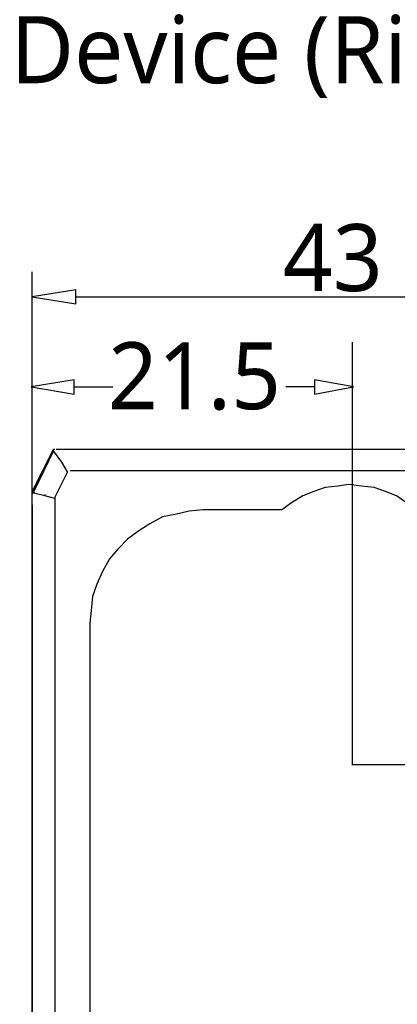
# Model space of a CAD drawing. Extents: x 1 to 383, y 56 to 366.
# Tile 20 of 28: x 198 to 220, y 308 to 366. Entities that reach past the tile are written whole.
import ezdxf

# ---------------------------------------------------------------- set-up
doc = ezdxf.new("R2010")
doc.units = 0
doc.header["$MEASUREMENT"] = 0
doc.layers.get('0').update_dxf_attribs({"linetype": 'CONTINUOUS'})
doc.styles.add('HORIZONTALGBCBIG', font='txt.shx', dxfattribs={"bigfont": 'gbcbig.shx'})
doc.styles.get("Standard").update_dxf_attribs({"font": 'Roboto-Regular.ttf'})

msp = doc.modelspace()

# ---------------------------------------------------------------- linework, layer by layer
at = {"color": 251, "linetype": 'Continuous'}
for p, q in [((198.37919, 337.85534), (198.37919, 350.86898)), ((200.93695, 349.40556), (233.19773, 349.40556)), ((217.23418, 321.84175), (217.23418, 346.7242)), ((200.85237, 344.10328), (203.11941, 344.10328)), ((214.9948, 344.10328), (213.30938, 344.10328)), ((217.21922, 321.87926), (242.19937, 321.87926))]:
    msp.add_line(p, q, dxfattribs=at)
at = {"color": 7, "linetype": 'Continuous'}
for p, q in [((198.37919, 337.93775), (199.61681, 340.40982)), ((199.61681, 340.40982), (198.37919, 337.93775)), ((199.61681, 340.32742), (198.46169, 337.93775)), ((199.61681, 340.32742), (198.46169, 337.93775)), ((199.69932, 340.40982), (199.61681, 340.40982)), ((200.11186, 339.6682), (199.61681, 340.32742)), ((234.35285, 340.40982), (199.78183, 340.40982)), ((200.4419, 339.09138), (200.11186, 339.6682)), ((200.4419, 339.09138), (199.69932, 337.60814)), ((200.60691, 339.17379), (233.52776, 339.17379)), ((198.46169, 337.93775), (198.37919, 337.85534)), ((198.37919, 337.93775), (198.37919, 337.85534)), ((198.37919, 337.93775), (198.37919, 337.85534)), ((198.37919, 337.93774), (198.46169, 337.93774)), ((198.46169, 337.85534), (198.37919, 337.85534)), ((199.12176, 337.69054), (198.46169, 337.85534)), ((199.69932, 337.52574), (199.12176, 337.69054)), ((199.69931, 337.52574), (199.69931, 293.93484)), ((198.39121, 302.94868), (198.39121, 337.14974)), ((213.06568, 336.86652), (208.44521, 336.86652)), ((201.76203, 330.19192), (201.76203, 300.44463)), ((198.37919, 327.22543), (198.37919, 327.39023)), ((198.37919, 326.97822), (198.37919, 327.22543)), ((198.37919, 326.89582), (198.37919, 326.97822)), ((198.37919, 326.81342), (198.37919, 326.89582)), ((198.37919, 326.81342), (198.37919, 326.89582)), ((198.37919, 304.64716), (198.37919, 326.81342)), ((198.37919, 326.73101), (198.37919, 326.81342)), ((198.37919, 326.48381), (198.37919, 326.4014)), ((198.37919, 326.4014), (198.37919, 326.2366)), ((198.37919, 326.4014), (198.37919, 326.319)), ((198.37919, 326.2366), (198.37919, 326.319)), ((198.37919, 305.22397), (198.37919, 326.2366)), ((198.37919, 326.2366), (198.37919, 325.90699))]:
    msp.add_line(p, q, dxfattribs=at)
at = {"color": 251, "linetype": 'Continuous'}
for points in [[(198.37919, 349.40557), (200.93695, 348.99355), (200.93695, 349.81758), (200.93695, 349.81758), (198.37919, 349.40557)], [(198.31376, 344.10328), (200.85237, 343.67056), (200.85237, 344.5051), (200.85237, 344.5051), (198.31376, 344.10328)], [(217.28949, 344.10328), (214.9948, 344.5051), (214.9948, 343.67056), (214.9948, 343.67056), (217.28949, 344.10328)]]:
    msp.add_lwpolyline(points, dxfattribs=at)
at = {"color": 7, "linetype": 'Continuous'}
for points in [[(220.98649, 336.86652), (220.40893, 337.27853), (219.83137, 337.69054), (219.1713, 337.93775), (218.51123, 338.18495), (217.76866, 338.26736), (217.02608, 338.34976), (216.36602, 338.26736), (215.62344, 338.18495), (214.96337, 337.93775), (214.30331, 337.69054), (213.64324, 337.27853), (213.06568, 336.86652)], [(198.37919, 326.48381), (198.37919, 326.48381), (198.37919, 330.30179), (198.37919, 330.30179), (198.37919, 330.30179), (198.37919, 330.30179), (198.37919, 330.30179), (198.37919, 330.30179), (198.37919, 330.30179), (198.37919, 334.11976), (198.37919, 334.11976), (198.37919, 334.11976), (198.37919, 334.11976), (198.37919, 337.93774), (198.37919, 337.93774)], [(198.46169, 337.93775), (198.46169, 337.93775), (198.46169, 337.85534), (198.46169, 337.85534), (198.46169, 337.85534), (198.46169, 337.85534), (198.46169, 337.85534), (198.46169, 337.85534)], [(199.12176, 337.77294), (199.12176, 337.77294), (199.12176, 337.69054), (199.12176, 337.69054), (199.12176, 337.69054), (199.12176, 337.69054), (199.12176, 337.69054), (199.12176, 337.69054)], [(199.69932, 337.60814), (199.69932, 337.60814), (199.69932, 337.52574)], [(208.44521, 336.86652), (207.62013, 336.78411), (206.87755, 336.61931), (206.05247, 336.4545), (205.30989, 336.04249), (204.64982, 335.63048), (203.98976, 335.13606), (203.4122, 334.55925), (202.91715, 333.98243), (202.50461, 333.24081), (202.17457, 332.49919), (201.92705, 331.75756), (201.84454, 330.93354), (201.76203, 330.19192)]]:
    msp.add_lwpolyline(points, dxfattribs=at)

# ---------------------------------------------------------------- texts
at = {"insert": (197.09064, 363.27553), "char_height": 3.1557, "width": 53.3237078, "attachment_point": 4, "style": 'HORIZONTALGBCBIG'}
msp.add_mtext('{\\fMicrosoft YaHei|b0|i0|c134|p34;\\H1.249992x;\\C7;Device (Right Angle):}', dxfattribs=at)
at = {"char_height": 3.944646, "attachment_point": 5}
for s, insert, width in [('{\\C7;43}', (216.08182, 351.68141), 8.5136248), ('{\\C7;21.5}', (207.93, 344.71806), 10.753888)]:
    msp.add_mtext(s, dxfattribs=dict(at, insert=insert, width=width))

doc.saveas('drawing.dxf')
